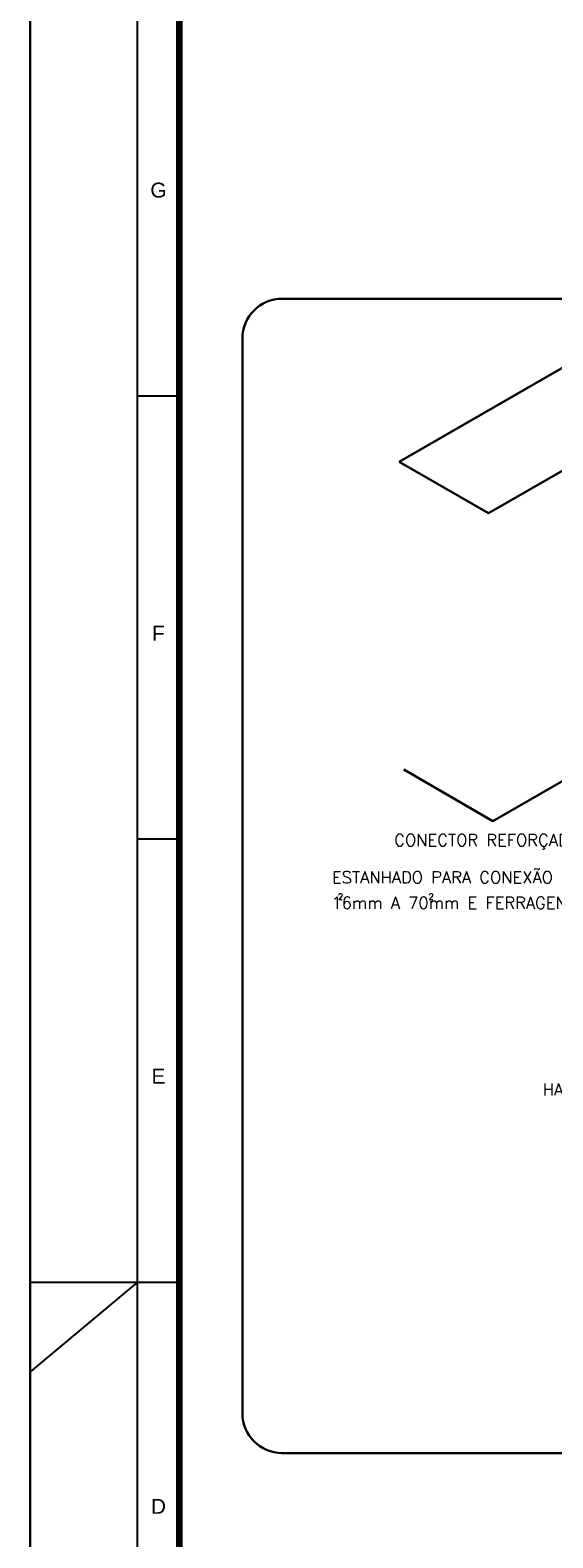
# Model space of a CAD drawing. Header units: millimetres. Extents: x 659 to 1031, y -73 to 11.
# Tile 92 of 141: x 911 to 920, y -48 to -23. Entities that reach past the tile are written whole.
import ezdxf
from ezdxf.enums import TextEntityAlignment as Align

# ---------------------------------------------------------------- set-up
doc = ezdxf.new("R2010")
doc.units = ezdxf.units.MM
doc.header["$MEASUREMENT"] = 0
doc.linetypes.add('NULL', pattern=[0])
for name, color, linetype, lineweight in [('C02', 2, 'Continuous', 30), ('C03', 3, 'Continuous', 30), ('P-MARGEM', 4, 'Continuous', 30)]:
    doc.layers.add(name, color=color, linetype=linetype, lineweight=lineweight)
doc.layers.add('Prancha', color=1, linetype='Continuous')
doc.styles.add('ROMANS', font='ROMANS')
doc.styles.add('SWIS', font='swisse.ttf')

# ---------------------------------------------------------------- blocks, each defined once
blk = doc.blocks.new('Folha A0')
at = {"layer": 'Prancha', "color": 1}
for p, q in [((-119.8, 0), (-119.8, 84.1)), ((-118, 0), (-118, 84.1)), ((-117.3, 44.55), (-118, 44.55)), ((-117.3, 37.125), (-118, 37.125)), ((-119.8, 29.7), (-117.8, 29.7)), ((-118, 29.7), (-119.8, 28.2))]:
    blk.add_line(p, q, dxfattribs=at)
at = {"layer": 'Prancha', "color": 4, "lineweight": 100}
blk.add_line((-117.3, 0.7), (-117.3, 83.4), dxfattribs=at)
at = {"layer": 'Prancha', "color": 2}
blk.add_line((-118, 29.7), (-117.3, 29.7), dxfattribs=at)
at = {"layer": 'Prancha', "color": 1}
blk.add_lwpolyline([(-119.8, 0), (0, 0), (0, 84.1), (-119.8, 84.1)], close=True, dxfattribs=at)
at = {"layer": 'Prancha', "color": 1, "style": 'SWIS'}
for s, p in [('G', (-117.65, 47.803)), ('F', (-117.65, 40.378)), ('E', (-117.65, 32.953)), ('D', (-117.65, 25.744))]:
    blk.add_text(s, height=0.25, dxfattribs=at).set_placement(p, align=Align.BOTTOM_CENTER)

msp = doc.modelspace()

# ---------------------------------------------------------------- linework, layer by layer
at = {"layer": 'C02'}
for p, q in [((917.06, -30.022), (921.785, -27.293)), ((918.554, -30.884), (923.278, -28.155)), ((917.059, -30.021), (919.143, -28.818)), ((918.554, -30.884), (917.059, -30.021)), ((918.627, -36.042), (920.772, -34.803)), ((918.627, -36.042), (917.133, -35.18))]:
    msp.add_line(p, q, dxfattribs=at)
at = {"layer": 'P-MARGEM'}
for p, q in [((915.096, -27.288), (934.369, -27.288)), ((914.43, -45.967), (914.43, -27.954)), ((934.369, -46.633), (915.096, -46.633))]:
    msp.add_line(p, q, dxfattribs=at)
for centre, start, end in [((915.096, -27.954), 90, 180), ((915.096, -45.967), 180, 270)]:
    msp.add_arc(centre, 0.665, start, end, dxfattribs=at)

# ---------------------------------------------------------------- block references
at = {"layer": 'Prancha'}
msp.add_blockref('Folha A0', (1030.674, -73.47), dxfattribs=at)

# ---------------------------------------------------------------- texts
at = {"layer": 'C03', "linetype": 'NULL', "line_spacing_factor": 0.798, "style": 'ROMANS'}
for s, insert, char_height, width, attachment_point in [('CONECTOR REFORÇADO EM BRONZE ', (921.801, -36.517), 0.2, 11.00952, 9), ('ESTANHADO PARA CONEXÃO ENTRE CABOS', (921.614, -37.084), 0.2, 12.95238, 9), ('2', (916.031, -37.357), 0.1, 0.1619, 7), ('16mm A 70mm E FERRAGENS REF.:TEL-581', (922.026, -37.512), 0.2, 13.86667, 9), ('2', (917.549, -37.357), 0.1, 0.1619, 7), ('HASTE DE ATERRAMENTO TIPO', (923.458, -40.641), 0.2, 9.10476, 9)]:
    msp.add_mtext(s, dxfattribs=dict(at, insert=insert, char_height=char_height, width=width, attachment_point=attachment_point))

doc.saveas('drawing.dxf')
